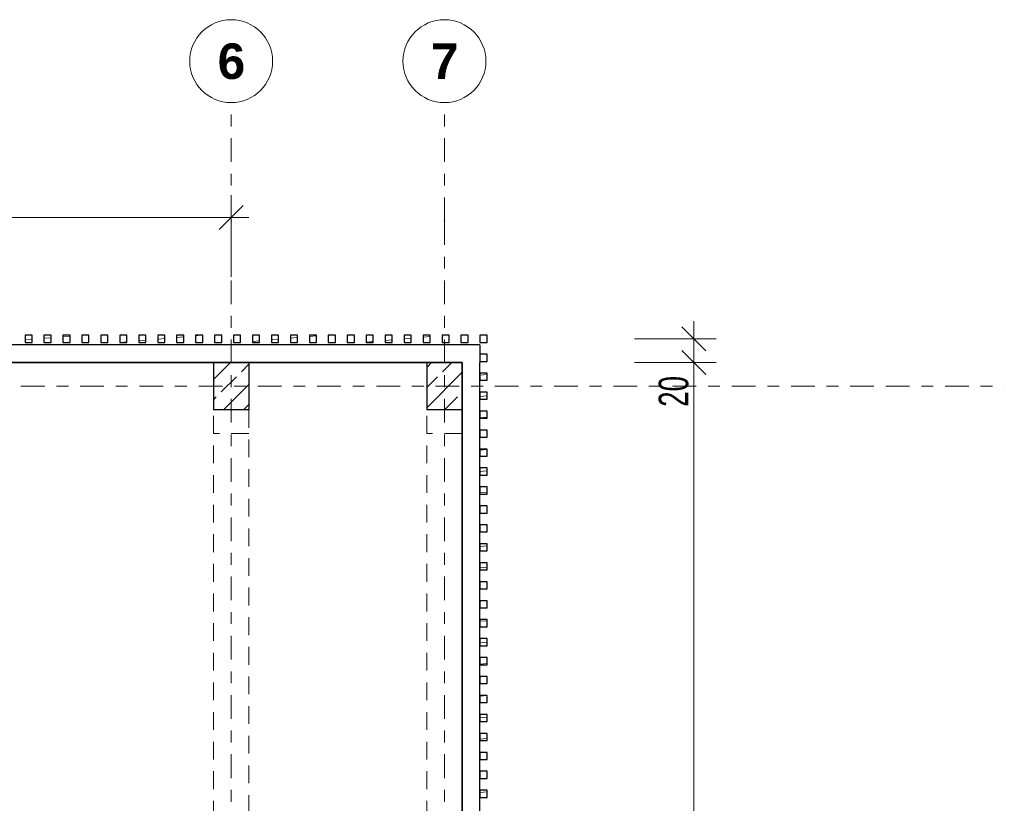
# Model space of a CAD drawing. Header units: metres. Extents: x -3.3 to 34.5, y -5.3 to 16.4.
# Tile 12 of 12: x 26.2 to 34.5, y 9.7 to 16.3. Entities that reach past the tile are written whole.
import ezdxf

# ---------------------------------------------------------------- set-up
doc = ezdxf.new("R2010")
doc.units = ezdxf.units.M
doc.header["$MEASUREMENT"] = 0
doc.set_wipeout_variables(frame=1)
for name, pattern in [('Raster', [0.4, 0.2, -0.1, 0, -0.1]), ('Untersicht', [0.2, 0.15, -0.05]), ('Wipeout_Contour', [1, 0, -1])]:
    doc.linetypes.add(name, pattern=pattern)
for name, color, linetype in [('Neubau_10 Fassade', 7, 'Continuous'), ('Neubau_10 Stütze', 7, 'Continuous'), ('Neubau_20 Decke Roh', 7, 'Continuous'), ('Neubau_20 Träger', 7, 'Continuous'), ('Neubau_86 Achsraster', 7, 'Continuous'), ('Neubau_93 1_100 Bemaßung', 7, 'Continuous')]:
    doc.layers.add(name, color=color, linetype=linetype)
doc.styles.add('ERSTELLTER_STIL_1', font='GOTHIC.TTF', dxfattribs={"width": 0.7})
doc.styles.add('ERSTELLTER_STIL_2', font='arial.ttf')
doc.styles.add('ERSTELLTER_STIL_3', font='arialbd.ttf')
doc.dimstyles.new('ERSTELLTER_STIL__2', dxfattribs={"dimtxt": 0.25, "dimasz": 0.190285, "dimexe": 0.18, "dimexo": 0.5, "dimgap": 0, "dimtad": 1, "dimtih": 1, "dimtoh": 1, "dimzin": 0, "dimdsep": 46, "dimtxsty": 'ERSTELLTER_STIL_2', "dimblk": 'ARROWHEAD_6', "dimblk1": 'ARROWHEAD_6', "dimblk2": 'ARROWHEAD_6', "dimcen": 0.09, "dimclrd": 7, "dimclre": 7, "dimclrt": 7, "dimazin": 0, "dimtfac": 1, "dimtdec": 4, "dimtmove": 0, "dimatfit": 3, "dimfxl": 1, "dimtolj": 1, "dimtzin": 0, "dimarcsym": 0})
doc.dimstyles.new('ERSTELLTER_STIL__4', dxfattribs={"dimtxt": 0.25, "dimasz": 0.190285, "dimexe": 0.18, "dimexo": 0.5, "dimgap": 0, "dimtad": 1, "dimzin": 0, "dimdsep": 46, "dimtxsty": 'ERSTELLTER_STIL_1', "dimblk": 'ARROWHEAD_6', "dimblk1": 'ARROWHEAD_6', "dimblk2": 'ARROWHEAD_6', "dimcen": 0.09, "dimclrd": 7, "dimclre": 7, "dimclrt": 7, "dimazin": 0, "dimtfac": 1, "dimtdec": 4, "dimtmove": 0, "dimatfit": 3, "dimfxl": 1, "dimtolj": 1, "dimtzin": 0, "dimarcsym": 0})
pattern_1 = [(45, (0, 0), (-0.1697056, 0.1697056), []), (45, (-0.08485, 0.08485), (-0.1697056, 0.1697056), [0.18, -0.06])]
pattern_2 = [(5, (0, 0), (-0.00784402, 0.08965752), [])]

# ---------------------------------------------------------------- blocks, each defined once
blk = doc.blocks.new('*D7')
at = {"layer": 'Neubau_93 1_100 Bemaßung', "color": 7, "linetype": 'Continuous', "lineweight": 13, "transparency": 16777216}
for p, q in [((22.4, 14.1237), (22.4, 14.8115)), ((28, 14.1237), (28, 14.8115)), ((22.5001, 14.7239), (22.2998, 14.5236)), ((27.8999, 14.5236), (28.1001, 14.7239)), ((28, 14.6237), (28.1502, 14.6237))]:
    blk.add_line(p, q, dxfattribs=at)
at = {"color": 254, "linetype": 'Wipeout_Contour', "lineweight": 0, "ltscale": 116.900549, "transparency": 16777216}
blk.add_wipeout([(24.8164, 14.6237), (25.5836, 14.6237), (25.5836, 14.9737), (24.8164, 14.9737)], dxfattribs=at).dxf.layer = 'Neubau_93 1_100 Bemaßung'
at = {"layer": 'Neubau_93 1_100 Bemaßung', "color": 7, "linetype": 'Continuous', "lineweight": 13, "transparency": 16777216}
blk.add_line((22.4, 14.6237), (28, 14.6237), dxfattribs=at)
at = {"layer": 'Neubau_93 1_100 Bemaßung', "color": 7, "lineweight": 13, "transparency": 16777216, "insert": (24.8664, 14.6737), "char_height": 0.25, "attachment_point": 7, "style": 'ERSTELLTER_STIL_2'}
blk.add_mtext('\\A1;5,60', dxfattribs=at)
blk = doc.blocks.new('ARROWHEAD_6')
at = {"color": 0, "linetype": 'Continuous', "lineweight": 0}
for p, q in [((-0.5, -0.5), (0.5, 0.5)), ((0, 0), (-1, 0))]:
    blk.add_line(p, q, dxfattribs=at)
blk = doc.blocks.new('*D12')
at = {"layer": 'Neubau_93 1_100 Bemaßung', "color": 7, "linetype": 'Continuous', "lineweight": 13, "transparency": 16777216}
for p, q in [((32.0055, 13.2998), (31.8052, 13.5001)), ((32.0931, 13.4), (31.4054, 13.4)), ((31.9054, -0.2), (31.9054, 13.4)), ((31.8052, -0.0998), (32.0055, -0.3001)), ((32.0931, -0.2), (31.4054, -0.2)), ((31.9054, -0.4), (31.9054, -0.2))]:
    blk.add_line(p, q, dxfattribs=at)
at = {"layer": 'Neubau_93 1_100 Bemaßung', "color": 7, "lineweight": 13, "transparency": 16777216, "char_height": 0.25, "attachment_point": 7, "rotation": 90, "style": 'ERSTELLTER_STIL_1'}
for s, insert in [('\\A1;20', (31.8617, 13.026)), ('\\A1;13,60', (31.885, 6.155))]:
    blk.add_mtext(s, dxfattribs=dict(at, insert=insert))
blk = doc.blocks.new('*D13')
at = {"layer": 'Neubau_93 1_100 Bemaßung', "color": 7, "linetype": 'Continuous', "lineweight": 13, "transparency": 16777216}
for p, q in [((31.9054, 13.6), (31.9054, 13.7502)), ((31.8052, 13.7002), (32.0055, 13.4999)), ((32.0931, 13.6), (31.4054, 13.6)), ((31.9054, 13.4), (31.9054, 13.6)), ((32.0055, 13.2998), (31.8052, 13.5001)), ((32.0931, 13.4), (31.4054, 13.4))]:
    blk.add_line(p, q, dxfattribs=at)

msp = doc.modelspace()

# ---------------------------------------------------------------- hatches: boundary and pattern name
at = {"layer": 'Neubau_10 Fassade', "linetype": 'Continuous', "lineweight": 0, "true_color": 0x000000}
h = msp.add_hatch(dxfattribs=at)
h.set_pattern_fill('HOLZ_VOLLHOLZ_LÄNGSHOLZ', color=18, style=0, pattern_type=2)
h.set_pattern_definition(pattern_2)
h.paths.add_polyline_path([(26.2597, 13.57), (26.3197, 13.57), (26.3197, 13.63), (26.2597, 13.63)])
h = msp.add_hatch(dxfattribs=at)
h.set_pattern_fill('HOLZ_VOLLHOLZ_LÄNGSHOLZ', color=18, style=0, pattern_type=2)
h.set_pattern_definition(pattern_2)
h.paths.add_polyline_path([(26.4197, 13.57), (26.4797, 13.57), (26.4797, 13.63), (26.4197, 13.63)])
h = msp.add_hatch(dxfattribs=at)
h.set_pattern_fill('HOLZ_VOLLHOLZ_LÄNGSHOLZ', color=18, style=0, pattern_type=2)
h.set_pattern_definition(pattern_2)
h.paths.add_polyline_path([(26.5797, 13.57), (26.6397, 13.57), (26.6397, 13.63), (26.5797, 13.63)])
h = msp.add_hatch(dxfattribs=at)
h.set_pattern_fill('HOLZ_VOLLHOLZ_LÄNGSHOLZ', color=18, style=0, pattern_type=2)
h.set_pattern_definition(pattern_2)
h.paths.add_polyline_path([(26.7397, 13.57), (26.7997, 13.57), (26.7997, 13.63), (26.7397, 13.63)])
h = msp.add_hatch(dxfattribs=at)
h.set_pattern_fill('HOLZ_VOLLHOLZ_LÄNGSHOLZ', color=18, style=0, pattern_type=2)
h.set_pattern_definition(pattern_2)
h.paths.add_polyline_path([(26.8997, 13.57), (26.9597, 13.57), (26.9597, 13.63), (26.8997, 13.63)])
h = msp.add_hatch(dxfattribs=at)
h.set_pattern_fill('HOLZ_VOLLHOLZ_LÄNGSHOLZ', color=18, style=0, pattern_type=2)
h.set_pattern_definition(pattern_2)
h.paths.add_polyline_path([(27.0597, 13.57), (27.1197, 13.57), (27.1197, 13.63), (27.0597, 13.63)])
h = msp.add_hatch(dxfattribs=at)
h.set_pattern_fill('HOLZ_VOLLHOLZ_LÄNGSHOLZ', color=18, style=0, pattern_type=2)
h.set_pattern_definition(pattern_2)
h.paths.add_polyline_path([(27.2197, 13.57), (27.2797, 13.57), (27.2797, 13.63), (27.2197, 13.63)])
h = msp.add_hatch(dxfattribs=at)
h.set_pattern_fill('HOLZ_VOLLHOLZ_LÄNGSHOLZ', color=18, style=0, pattern_type=2)
h.set_pattern_definition(pattern_2)
h.paths.add_polyline_path([(27.3797, 13.57), (27.4397, 13.57), (27.4397, 13.63), (27.3797, 13.63)])
h = msp.add_hatch(dxfattribs=at)
h.set_pattern_fill('HOLZ_VOLLHOLZ_LÄNGSHOLZ', color=18, style=0, pattern_type=2)
h.set_pattern_definition(pattern_2)
h.paths.add_polyline_path([(27.5397, 13.57), (27.5997, 13.57), (27.5997, 13.63), (27.5397, 13.63)])
h = msp.add_hatch(dxfattribs=at)
h.set_pattern_fill('HOLZ_VOLLHOLZ_LÄNGSHOLZ', color=18, style=0, pattern_type=2)
h.set_pattern_definition(pattern_2)
h.paths.add_polyline_path([(27.6997, 13.57), (27.7597, 13.57), (27.7597, 13.63), (27.6997, 13.63)])
h = msp.add_hatch(dxfattribs=at)
h.set_pattern_fill('HOLZ_VOLLHOLZ_LÄNGSHOLZ', color=18, style=0, pattern_type=2)
h.set_pattern_definition(pattern_2)
h.paths.add_polyline_path([(27.8597, 13.57), (27.9197, 13.57), (27.9197, 13.63), (27.8597, 13.63)])
h = msp.add_hatch(dxfattribs=at)
h.set_pattern_fill('HOLZ_VOLLHOLZ_LÄNGSHOLZ', color=18, style=0, pattern_type=2)
h.set_pattern_definition(pattern_2)
h.paths.add_polyline_path([(28.0197, 13.57), (28.0797, 13.57), (28.0797, 13.63), (28.0197, 13.63)])
h = msp.add_hatch(dxfattribs=at)
h.set_pattern_fill('HOLZ_VOLLHOLZ_LÄNGSHOLZ', color=18, style=0, pattern_type=2)
h.set_pattern_definition(pattern_2)
h.paths.add_polyline_path([(28.1797, 13.57), (28.2397, 13.57), (28.2397, 13.63), (28.1797, 13.63)])
h = msp.add_hatch(dxfattribs=at)
h.set_pattern_fill('HOLZ_VOLLHOLZ_LÄNGSHOLZ', color=18, style=0, pattern_type=2)
h.set_pattern_definition(pattern_2)
h.paths.add_polyline_path([(28.3397, 13.57), (28.3997, 13.57), (28.3997, 13.63), (28.3397, 13.63)])
h = msp.add_hatch(dxfattribs=at)
h.set_pattern_fill('HOLZ_VOLLHOLZ_LÄNGSHOLZ', color=18, style=0, pattern_type=2)
h.set_pattern_definition(pattern_2)
h.paths.add_polyline_path([(28.4997, 13.57), (28.5597, 13.57), (28.5597, 13.63), (28.4997, 13.63)])
h = msp.add_hatch(dxfattribs=at)
h.set_pattern_fill('HOLZ_VOLLHOLZ_LÄNGSHOLZ', color=18, style=0, pattern_type=2)
h.set_pattern_definition(pattern_2)
h.paths.add_polyline_path([(28.6597, 13.57), (28.7197, 13.57), (28.7197, 13.63), (28.6597, 13.63)])
h = msp.add_hatch(dxfattribs=at)
h.set_pattern_fill('HOLZ_VOLLHOLZ_LÄNGSHOLZ', color=18, style=0, pattern_type=2)
h.set_pattern_definition(pattern_2)
h.paths.add_polyline_path([(28.8197, 13.57), (28.8797, 13.57), (28.8797, 13.63), (28.8197, 13.63)])
h = msp.add_hatch(dxfattribs=at)
h.set_pattern_fill('HOLZ_VOLLHOLZ_LÄNGSHOLZ', color=18, style=0, pattern_type=2)
h.set_pattern_definition(pattern_2)
h.paths.add_polyline_path([(28.9797, 13.57), (29.0397, 13.57), (29.0397, 13.63), (28.9797, 13.63)])
h = msp.add_hatch(dxfattribs=at)
h.set_pattern_fill('HOLZ_VOLLHOLZ_LÄNGSHOLZ', color=18, style=0, pattern_type=2)
h.set_pattern_definition(pattern_2)
h.paths.add_polyline_path([(29.1397, 13.57), (29.1997, 13.57), (29.1997, 13.63), (29.1397, 13.63)])
h = msp.add_hatch(dxfattribs=at)
h.set_pattern_fill('HOLZ_VOLLHOLZ_LÄNGSHOLZ', color=18, style=0, pattern_type=2)
h.set_pattern_definition(pattern_2)
h.paths.add_polyline_path([(29.2997, 13.57), (29.3597, 13.57), (29.3597, 13.63), (29.2997, 13.63)])
h = msp.add_hatch(dxfattribs=at)
h.set_pattern_fill('HOLZ_VOLLHOLZ_LÄNGSHOLZ', color=18, style=0, pattern_type=2)
h.set_pattern_definition(pattern_2)
h.paths.add_polyline_path([(29.4597, 13.57), (29.5197, 13.57), (29.5197, 13.63), (29.4597, 13.63)])
h = msp.add_hatch(dxfattribs=at)
h.set_pattern_fill('HOLZ_VOLLHOLZ_LÄNGSHOLZ', color=18, style=0, pattern_type=2)
h.set_pattern_definition(pattern_2)
h.paths.add_polyline_path([(29.6197, 13.57), (29.6797, 13.57), (29.6797, 13.63), (29.6197, 13.63)])
h = msp.add_hatch(dxfattribs=at)
h.set_pattern_fill('HOLZ_VOLLHOLZ_LÄNGSHOLZ', color=18, style=0, pattern_type=2)
h.set_pattern_definition(pattern_2)
h.paths.add_polyline_path([(29.7797, 13.57), (29.8397, 13.57), (29.8397, 13.63), (29.7797, 13.63)])
h = msp.add_hatch(dxfattribs=at)
h.set_pattern_fill('HOLZ_VOLLHOLZ_LÄNGSHOLZ', color=18, style=0, pattern_type=2)
h.set_pattern_definition(pattern_2)
h.paths.add_polyline_path([(29.9397, 13.57), (29.9997, 13.57), (29.9997, 13.63), (29.9397, 13.63)])
h = msp.add_hatch(dxfattribs=at)
h.set_pattern_fill('HOLZ_VOLLHOLZ_LÄNGSHOLZ', color=18, style=0, pattern_type=2)
h.set_pattern_definition(pattern_2)
h.paths.add_polyline_path([(30.1597, 13.57), (30.1597, 13.63), (30.0997, 13.63), (30.0997, 13.57)])
h = msp.add_hatch(dxfattribs=at)
h.set_pattern_fill('HOLZ_VOLLHOLZ_LÄNGSHOLZ', color=18, style=0, pattern_type=2)
h.set_pattern_definition(pattern_2)
h.paths.add_polyline_path([(30.0997, 13.57), (30.1597, 13.57), (30.1597, 13.63), (30.0997, 13.63)])
h = msp.add_hatch(dxfattribs=at)
h.set_pattern_fill('HOLZ_VOLLHOLZ_LÄNGSHOLZ', color=18, style=0, pattern_type=2)
h.set_pattern_definition(pattern_2)
h.paths.add_polyline_path([(30.1597, 13.41), (30.1597, 13.47), (30.0997, 13.47), (30.0997, 13.41)])
h = msp.add_hatch(dxfattribs=at)
h.set_pattern_fill('HOLZ_VOLLHOLZ_LÄNGSHOLZ', color=18, style=0, pattern_type=2)
h.set_pattern_definition(pattern_2)
h.paths.add_polyline_path([(30.1597, 13.25), (30.1597, 13.31), (30.0997, 13.31), (30.0997, 13.25)])
h = msp.add_hatch(dxfattribs=at)
h.set_pattern_fill('HOLZ_VOLLHOLZ_LÄNGSHOLZ', color=18, style=0, pattern_type=2)
h.set_pattern_definition(pattern_2)
h.paths.add_polyline_path([(30.1597, 13.09), (30.1597, 13.15), (30.0997, 13.15), (30.0997, 13.09)])
h = msp.add_hatch(dxfattribs=at)
h.set_pattern_fill('HOLZ_VOLLHOLZ_LÄNGSHOLZ', color=18, style=0, pattern_type=2)
h.set_pattern_definition(pattern_2)
h.paths.add_polyline_path([(30.1597, 12.93), (30.1597, 12.99), (30.0997, 12.99), (30.0997, 12.93)])
h = msp.add_hatch(dxfattribs=at)
h.set_pattern_fill('HOLZ_VOLLHOLZ_LÄNGSHOLZ', color=18, style=0, pattern_type=2)
h.set_pattern_definition(pattern_2)
h.paths.add_polyline_path([(30.1597, 12.77), (30.1597, 12.83), (30.0997, 12.83), (30.0997, 12.77)])
h = msp.add_hatch(dxfattribs=at)
h.set_pattern_fill('HOLZ_VOLLHOLZ_LÄNGSHOLZ', color=18, style=0, pattern_type=2)
h.set_pattern_definition(pattern_2)
h.paths.add_polyline_path([(30.1597, 12.61), (30.1597, 12.67), (30.0997, 12.67), (30.0997, 12.61)])
h = msp.add_hatch(dxfattribs=at)
h.set_pattern_fill('HOLZ_VOLLHOLZ_LÄNGSHOLZ', color=18, style=0, pattern_type=2)
h.set_pattern_definition(pattern_2)
h.paths.add_polyline_path([(30.1597, 12.45), (30.1597, 12.51), (30.0997, 12.51), (30.0997, 12.45)])
h = msp.add_hatch(dxfattribs=at)
h.set_pattern_fill('HOLZ_VOLLHOLZ_LÄNGSHOLZ', color=18, style=0, pattern_type=2)
h.set_pattern_definition(pattern_2)
h.paths.add_polyline_path([(30.1597, 12.29), (30.1597, 12.35), (30.0997, 12.35), (30.0997, 12.29)])
h = msp.add_hatch(dxfattribs=at)
h.set_pattern_fill('HOLZ_VOLLHOLZ_LÄNGSHOLZ', color=18, style=0, pattern_type=2)
h.set_pattern_definition(pattern_2)
h.paths.add_polyline_path([(30.1597, 12.13), (30.1597, 12.19), (30.0997, 12.19), (30.0997, 12.13)])
h = msp.add_hatch(dxfattribs=at)
h.set_pattern_fill('HOLZ_VOLLHOLZ_LÄNGSHOLZ', color=18, style=0, pattern_type=2)
h.set_pattern_definition(pattern_2)
h.paths.add_polyline_path([(30.1597, 11.97), (30.1597, 12.03), (30.0997, 12.03), (30.0997, 11.97)])
h = msp.add_hatch(dxfattribs=at)
h.set_pattern_fill('HOLZ_VOLLHOLZ_LÄNGSHOLZ', color=18, style=0, pattern_type=2)
h.set_pattern_definition(pattern_2)
h.paths.add_polyline_path([(30.1597, 11.81), (30.1597, 11.87), (30.0997, 11.87), (30.0997, 11.81)])
h = msp.add_hatch(dxfattribs=at)
h.set_pattern_fill('HOLZ_VOLLHOLZ_LÄNGSHOLZ', color=18, style=0, pattern_type=2)
h.set_pattern_definition(pattern_2)
h.paths.add_polyline_path([(30.1597, 11.65), (30.1597, 11.71), (30.0997, 11.71), (30.0997, 11.65)])
h = msp.add_hatch(dxfattribs=at)
h.set_pattern_fill('HOLZ_VOLLHOLZ_LÄNGSHOLZ', color=18, style=0, pattern_type=2)
h.set_pattern_definition(pattern_2)
h.paths.add_polyline_path([(30.1597, 11.49), (30.1597, 11.55), (30.0997, 11.55), (30.0997, 11.49)])
h = msp.add_hatch(dxfattribs=at)
h.set_pattern_fill('HOLZ_VOLLHOLZ_LÄNGSHOLZ', color=18, style=0, pattern_type=2)
h.set_pattern_definition(pattern_2)
h.paths.add_polyline_path([(30.1597, 11.33), (30.1597, 11.39), (30.0997, 11.39), (30.0997, 11.33)])
h = msp.add_hatch(dxfattribs=at)
h.set_pattern_fill('HOLZ_VOLLHOLZ_LÄNGSHOLZ', color=18, style=0, pattern_type=2)
h.set_pattern_definition(pattern_2)
h.paths.add_polyline_path([(30.1597, 11.17), (30.1597, 11.23), (30.0997, 11.23), (30.0997, 11.17)])
h = msp.add_hatch(dxfattribs=at)
h.set_pattern_fill('HOLZ_VOLLHOLZ_LÄNGSHOLZ', color=18, style=0, pattern_type=2)
h.set_pattern_definition(pattern_2)
h.paths.add_polyline_path([(30.1597, 11.01), (30.1597, 11.07), (30.0997, 11.07), (30.0997, 11.01)])
h = msp.add_hatch(dxfattribs=at)
h.set_pattern_fill('HOLZ_VOLLHOLZ_LÄNGSHOLZ', color=18, style=0, pattern_type=2)
h.set_pattern_definition(pattern_2)
h.paths.add_polyline_path([(30.1597, 10.85), (30.1597, 10.91), (30.0997, 10.91), (30.0997, 10.85)])
h = msp.add_hatch(dxfattribs=at)
h.set_pattern_fill('HOLZ_VOLLHOLZ_LÄNGSHOLZ', color=18, style=0, pattern_type=2)
h.set_pattern_definition(pattern_2)
h.paths.add_polyline_path([(30.1597, 10.69), (30.1597, 10.75), (30.0997, 10.75), (30.0997, 10.69)])
h = msp.add_hatch(dxfattribs=at)
h.set_pattern_fill('HOLZ_VOLLHOLZ_LÄNGSHOLZ', color=18, style=0, pattern_type=2)
h.set_pattern_definition(pattern_2)
h.paths.add_polyline_path([(30.1597, 10.53), (30.1597, 10.59), (30.0997, 10.59), (30.0997, 10.53)])
h = msp.add_hatch(dxfattribs=at)
h.set_pattern_fill('HOLZ_VOLLHOLZ_LÄNGSHOLZ', color=18, style=0, pattern_type=2)
h.set_pattern_definition(pattern_2)
h.paths.add_polyline_path([(30.1597, 10.37), (30.1597, 10.43), (30.0997, 10.43), (30.0997, 10.37)])
h = msp.add_hatch(dxfattribs=at)
h.set_pattern_fill('HOLZ_VOLLHOLZ_LÄNGSHOLZ', color=18, style=0, pattern_type=2)
h.set_pattern_definition(pattern_2)
h.paths.add_polyline_path([(30.1597, 10.21), (30.1597, 10.27), (30.0997, 10.27), (30.0997, 10.21)])
h = msp.add_hatch(dxfattribs=at)
h.set_pattern_fill('HOLZ_VOLLHOLZ_LÄNGSHOLZ', color=18, style=0, pattern_type=2)
h.set_pattern_definition(pattern_2)
h.paths.add_polyline_path([(30.1597, 10.05), (30.1597, 10.11), (30.0997, 10.11), (30.0997, 10.05)])
h = msp.add_hatch(dxfattribs=at)
h.set_pattern_fill('HOLZ_VOLLHOLZ_LÄNGSHOLZ', color=18, style=0, pattern_type=2)
h.set_pattern_definition(pattern_2)
h.paths.add_polyline_path([(30.1597, 9.89), (30.1597, 9.95), (30.0997, 9.95), (30.0997, 9.89)])
h = msp.add_hatch(dxfattribs=at)
h.set_pattern_fill('HOLZ_VOLLHOLZ_LÄNGSHOLZ', color=18, style=0, pattern_type=2)
h.set_pattern_definition(pattern_2)
h.paths.add_polyline_path([(30.1597, 9.73), (30.1597, 9.79), (30.0997, 9.79), (30.0997, 9.73)])
at = {"layer": 'Neubau_10 Stütze', "linetype": 'Continuous', "lineweight": 0, "true_color": 0x000000}
h = msp.add_hatch(dxfattribs=at)
h.set_pattern_fill('BETON_STAHLBETON', color=18, style=0, pattern_type=2)
h.set_pattern_definition(pattern_1)
h.paths.add_polyline_path([(28.15, 13), (28.15, 13.4), (27.85, 13.4), (27.85, 13)])
h = msp.add_hatch(dxfattribs=at)
h.set_pattern_fill('BETON_STAHLBETON', color=18, style=0, pattern_type=2)
h.set_pattern_definition(pattern_1)
h.paths.add_polyline_path([(29.95, 13), (29.95, 13.4), (29.65, 13.4), (29.65, 13)])

# ---------------------------------------------------------------- linework, layer by layer
at = {"layer": 'Neubau_10 Fassade', "color": 7, "linetype": 'Continuous', "lineweight": 25, "flags": 128}
for points in [[(26.2597, 13.57), (26.3197, 13.57), (26.3197, 13.63), (26.2597, 13.63)], [(26.4197, 13.57), (26.4797, 13.57), (26.4797, 13.63), (26.4197, 13.63)], [(26.5797, 13.57), (26.6397, 13.57), (26.6397, 13.63), (26.5797, 13.63)], [(26.7397, 13.57), (26.7997, 13.57), (26.7997, 13.63), (26.7397, 13.63)], [(26.8997, 13.57), (26.9597, 13.57), (26.9597, 13.63), (26.8997, 13.63)], [(27.0597, 13.57), (27.1197, 13.57), (27.1197, 13.63), (27.0597, 13.63)], [(27.2197, 13.57), (27.2797, 13.57), (27.2797, 13.63), (27.2197, 13.63)], [(27.3797, 13.57), (27.4397, 13.57), (27.4397, 13.63), (27.3797, 13.63)], [(27.5397, 13.57), (27.5997, 13.57), (27.5997, 13.63), (27.5397, 13.63)], [(27.6997, 13.57), (27.7597, 13.57), (27.7597, 13.63), (27.6997, 13.63)], [(27.8597, 13.57), (27.9197, 13.57), (27.9197, 13.63), (27.8597, 13.63)], [(28.0197, 13.57), (28.0797, 13.57), (28.0797, 13.63), (28.0197, 13.63)], [(28.1797, 13.57), (28.2397, 13.57), (28.2397, 13.63), (28.1797, 13.63)], [(28.3397, 13.57), (28.3997, 13.57), (28.3997, 13.63), (28.3397, 13.63)], [(28.4997, 13.57), (28.5597, 13.57), (28.5597, 13.63), (28.4997, 13.63)], [(28.6597, 13.57), (28.7197, 13.57), (28.7197, 13.63), (28.6597, 13.63)], [(28.8197, 13.57), (28.8797, 13.57), (28.8797, 13.63), (28.8197, 13.63)], [(28.9797, 13.57), (29.0397, 13.57), (29.0397, 13.63), (28.9797, 13.63)], [(29.1397, 13.57), (29.1997, 13.57), (29.1997, 13.63), (29.1397, 13.63)], [(29.2997, 13.57), (29.3597, 13.57), (29.3597, 13.63), (29.2997, 13.63)], [(29.4597, 13.57), (29.5197, 13.57), (29.5197, 13.63), (29.4597, 13.63)], [(29.6197, 13.57), (29.6797, 13.57), (29.6797, 13.63), (29.6197, 13.63)], [(29.7797, 13.57), (29.8397, 13.57), (29.8397, 13.63), (29.7797, 13.63)], [(29.9397, 13.57), (29.9997, 13.57), (29.9997, 13.63), (29.9397, 13.63)], [(30.1597, 13.57), (30.1597, 13.63), (30.0997, 13.63), (30.0997, 13.57)], [(30.0997, 13.57), (30.1597, 13.57), (30.1597, 13.63), (30.0997, 13.63)], [(30.1597, 13.41), (30.1597, 13.47), (30.0997, 13.47), (30.0997, 13.41)], [(30.1597, 13.25), (30.1597, 13.31), (30.0997, 13.31), (30.0997, 13.25)], [(30.1597, 13.09), (30.1597, 13.15), (30.0997, 13.15), (30.0997, 13.09)], [(30.1597, 12.93), (30.1597, 12.99), (30.0997, 12.99), (30.0997, 12.93)], [(30.1597, 12.77), (30.1597, 12.83), (30.0997, 12.83), (30.0997, 12.77)], [(30.1597, 12.61), (30.1597, 12.67), (30.0997, 12.67), (30.0997, 12.61)], [(30.1597, 12.45), (30.1597, 12.51), (30.0997, 12.51), (30.0997, 12.45)], [(30.1597, 12.29), (30.1597, 12.35), (30.0997, 12.35), (30.0997, 12.29)], [(30.1597, 12.13), (30.1597, 12.19), (30.0997, 12.19), (30.0997, 12.13)], [(30.1597, 11.97), (30.1597, 12.03), (30.0997, 12.03), (30.0997, 11.97)], [(30.1597, 11.81), (30.1597, 11.87), (30.0997, 11.87), (30.0997, 11.81)], [(30.1597, 11.65), (30.1597, 11.71), (30.0997, 11.71), (30.0997, 11.65)], [(30.1597, 11.49), (30.1597, 11.55), (30.0997, 11.55), (30.0997, 11.49)], [(30.1597, 11.33), (30.1597, 11.39), (30.0997, 11.39), (30.0997, 11.33)], [(30.1597, 11.17), (30.1597, 11.23), (30.0997, 11.23), (30.0997, 11.17)], [(30.1597, 11.01), (30.1597, 11.07), (30.0997, 11.07), (30.0997, 11.01)], [(30.1597, 10.85), (30.1597, 10.91), (30.0997, 10.91), (30.0997, 10.85)], [(30.1597, 10.69), (30.1597, 10.75), (30.0997, 10.75), (30.0997, 10.69)], [(30.1597, 10.53), (30.1597, 10.59), (30.0997, 10.59), (30.0997, 10.53)], [(30.1597, 10.37), (30.1597, 10.43), (30.0997, 10.43), (30.0997, 10.37)], [(30.1597, 10.21), (30.1597, 10.27), (30.0997, 10.27), (30.0997, 10.21)], [(30.1597, 10.05), (30.1597, 10.11), (30.0997, 10.11), (30.0997, 10.05)], [(30.1597, 9.89), (30.1597, 9.95), (30.0997, 9.95), (30.0997, 9.89)], [(30.1597, 9.73), (30.1597, 9.79), (30.0997, 9.79), (30.0997, 9.73)]]:
    msp.add_lwpolyline(points, close=True, dxfattribs=at)
for points in [[(30.1, 13.55), (-0.1202, 13.55)], [(30.1, 13.55), (30.1, 13.4)], [(-0.1205, 13.4), (29.95, 13.4)], [(29.95, 13.4), (29.95, -0.2)], [(30.1, -0.2), (30.1, 13.4)]]:
    msp.add_lwpolyline(points, dxfattribs=at)
at = {"layer": 'Neubau_10 Stütze', "color": 7, "linetype": 'Continuous', "lineweight": 25}
for p, q in [((28.15, 13.4), (27.85, 13.4)), ((27.85, 13.4), (27.85, 13)), ((28.15, 13.4), (28.15, 13)), ((29.95, 13.4), (29.65, 13.4)), ((29.65, 13.4), (29.65, 13)), ((29.95, 13.4), (29.95, 13)), ((28.15, 13), (27.85, 13)), ((29.95, 13), (29.65, 13))]:
    msp.add_line(p, q, dxfattribs=at)
at = {"layer": 'Neubau_10 Stütze', "color": 7, "linetype": 'Untersicht', "lineweight": 18, "flags": 128}
for points in [[(27.85, 13), (27.85, 13.4)], [(27.85, 13.4), (28.15, 13.4)], [(28.15, 13.4), (28.15, 13)], [(29.65, 13), (29.65, 13.4)], [(29.65, 13.4), (29.95, 13.4)], [(29.95, 13.4), (29.95, 13)], [(27.85, 12.8), (27.85, 13)], [(28.15, 13), (27.85, 13)], [(28.15, 13), (28.15, 12.8)], [(29.65, 12.8), (29.65, 13)], [(29.95, 13), (29.65, 13)], [(29.95, 13), (29.95, 12.8)], [(28.15, 12.8), (27.85, 12.8)], [(29.95, 12.8), (29.65, 12.8)]]:
    msp.add_lwpolyline(points, dxfattribs=at)
at = {"layer": 'Neubau_20 Decke Roh', "color": 7, "linetype": 'Continuous', "lineweight": 25, "flags": 128}
for points in [[(29.95, 13.4), (-0.15, 13.4), (-0.15, -0.2), (29.95, -0.2), (29.95, 1.79)], [(28.15, 1.79), (28.15, 6.8), (29.95, 6.8), (29.95, 13.4)]]:
    msp.add_lwpolyline(points, dxfattribs=at)
at = {"layer": 'Neubau_20 Träger', "color": 7, "linetype": 'Untersicht', "lineweight": 13, "flags": 128}
for points in [[(27.85, 6.8), (27.85, 13)], [(27.85, 13), (28.15, 13)], [(28.15, 13), (28.15, 6.8)], [(29.65, 6.8), (29.65, 13)], [(29.65, 13), (29.95, 13)], [(29.95, 13), (29.95, 6.8)]]:
    msp.add_lwpolyline(points, dxfattribs=at)
at = {"layer": 'Neubau_86 Achsraster', "color": 7, "linetype": 'Raster', "lineweight": 13}
for p, q in [((28, 14.5933), (28, 15.5933)), ((29.8, 14.5933), (29.8, 15.5933)), ((28, 14.5933), (28, -3.6067)), ((29.8, 14.5933), (29.8, -3.6067)), ((-1.2743, 13.2), (33.5257, 13.2)), ((33.5257, 13.2), (34.5257, 13.2))]:
    msp.add_line(p, q, dxfattribs=at)
at = {"layer": 'Neubau_86 Achsraster', "color": 7, "linetype": 'Continuous', "lineweight": 13, "flags": 128}
for points in [[(28, 15.5933, 1), (28, 16.2933, 1)], [(29.8, 15.5933, 1), (29.8, 16.2933, 1)]]:
    msp.add_lwpolyline(points, format="xyb", close=True, dxfattribs=at)
at = {"layer": 'Neubau_86 Achsraster', "color": 7, "linetype": 'Raster', "lineweight": 13}
for p in [(28, 14.5933), (28, 14.5933), (29.8, 14.5933), (29.8, 14.5933)]:
    msp.add_point(p, dxfattribs=at)

# ---------------------------------------------------------------- texts
at = {"layer": 'Neubau_86 Achsraster', "color": 7, "lineweight": 13, "char_height": 0.3, "attachment_point": 1, "style": 'ERSTELLTER_STIL_3'}
for s, insert in [('\\A1;\\pt0;6', (27.8856, 16.0933)), ('\\A1;\\pt0;7', (29.6856, 16.0933))]:
    msp.add_mtext(s, dxfattribs=dict(at, insert=insert))

# ---------------------------------------------------------------- dimensions: what is measured, and where the dimension line sits
at = {"layer": 'Neubau_93 1_100 Bemaßung', "color": 7, "linetype": 'Continuous', "lineweight": 13}
for base, p1, p2, picture, middle in [((31.9054, 13.6), (30.0226, 13.4), (30.0226, 13.6), '*D13', (31.7304, 13.2163)), ((31.9054, 13.4), (30.0226, -0.2), (30.0226, 13.4), '*D12', (31.7304, 6.5738))]:
    dim = msp.add_linear_dim(base=base, p1=p1, p2=p2, angle=90, dimstyle='ERSTELLTER_STIL__4', dxfattribs=at)
    dim.commit()
    dim.dimension.update_dxf_attribs({"geometry": picture, "text_midpoint": middle, "dimtype": 160, "text_rotation": 90})

# ---------------------------------------------------------------- next in the draw order: dimensions: what is measured, and where the dimension line sits
dim = msp.add_linear_dim(base=(28, 14.6237), p1=(22.4, -3.6067), p2=(28, -3.6067), dimstyle='ERSTELLTER_STIL__2', dxfattribs=at)
dim.commit()
dim.dimension.update_dxf_attribs({"geometry": '*D7', "text_midpoint": (25.19, 14.7987), "dimtype": 160})

doc.saveas('drawing.dxf')
